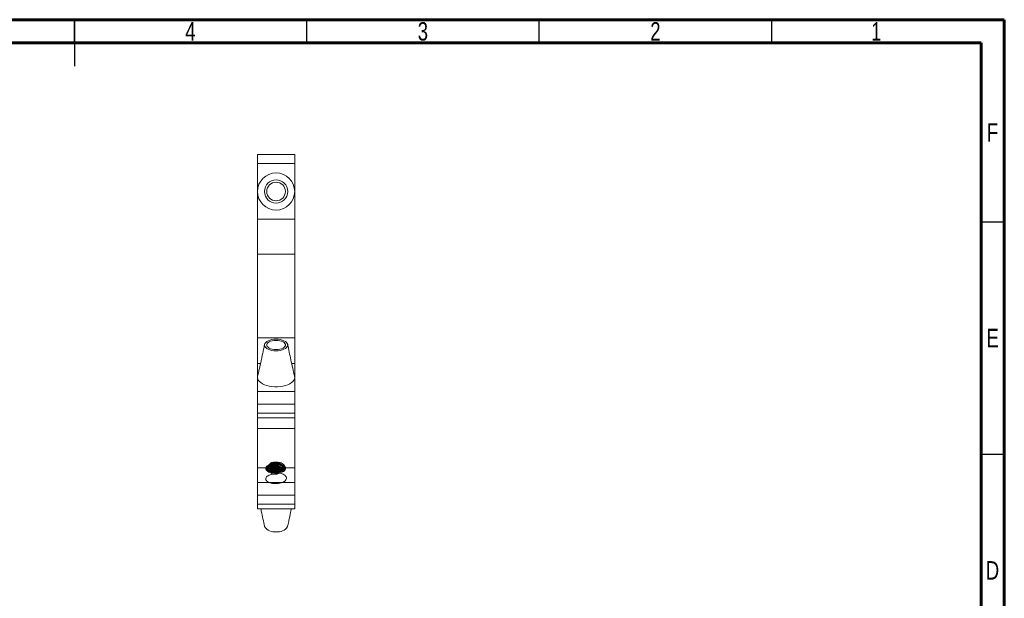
# Model space of a CAD drawing. Header units: millimetres. Extents: x 15 to 415, y 5 to 292.
# Tile 7 of 7: x 203 to 415, y 167 to 292. Entities that reach past the tile are written whole.
import ezdxf

# ---------------------------------------------------------------- set-up
doc = ezdxf.new("R2010")
doc.units = ezdxf.units.MM
doc.styles.add('SLDTEXTSTYLE0', font='TXT', dxfattribs={"width": 0.75})

msp = doc.modelspace()

# ---------------------------------------------------------------- linework, layer by layer
at = {"color": 7, "linetype": 'Continuous', "lineweight": 60}
for p, q in [((15, 292), (415, 292)), ((415, 292), (415, 5)), ((20, 287), (410, 287)), ((410, 287), (410, 10))]:
    msp.add_line(p, q, dxfattribs=at)
at = {"color": 7, "linetype": 'Continuous', "lineweight": 30}
for p, q in [((215, 292), (215, 282)), ((215, 287), (215, 292)), ((265, 287), (265, 292)), ((315, 287), (315, 292)), ((365, 287), (365, 292)), ((410, 248.5), (415, 248.5)), ((410, 198.5), (415, 198.5))]:
    msp.add_line(p, q, dxfattribs=at)
at = {"color": 7, "linetype": 'Continuous', "lineweight": 15}
for p, q in [((254.389, 263.018), (262.389, 263.018)), ((254.389, 261.018), (254.389, 263.018)), ((262.389, 263.018), (262.389, 261.018)), ((262.389, 261.018), (254.389, 261.018)), ((254.389, 255.028), (254.389, 261.018)), ((262.389, 255.028), (262.389, 261.018)), ((254.389, 255.028), (254.389, 255.028)), ((254.389, 249.037), (254.389, 255.028)), ((262.389, 255.027), (262.389, 255.028)), ((262.389, 249.037), (262.389, 255.027)), ((254.389, 249.037), (262.389, 249.037)), ((254.389, 241.537), (254.389, 249.037)), ((262.389, 249.037), (262.389, 241.537)), ((262.389, 241.537), (254.389, 241.537)), ((254.389, 223.499), (254.389, 241.537)), ((262.389, 223.499), (262.389, 241.537)), ((254.389, 223.499), (262.389, 223.499)), ((254.389, 218.008), (254.389, 223.499)), ((262.389, 223.499), (262.389, 218.008)), ((254.389, 218.008), (254.389, 215.013)), ((262.389, 218.008), (262.389, 215.014)), ((254.389, 215.013), (254.414, 215.24)), ((254.389, 215.013), (254.389, 215.013)), ((254.389, 215.013), (254.389, 212.018)), ((262.365, 215.23), (262.389, 215.014)), ((262.389, 215.014), (262.389, 215.013)), ((262.389, 215.013), (262.389, 212.018)), ((254.389, 212.018), (262.389, 212.018)), ((254.389, 209.286), (254.389, 212.018)), ((262.389, 212.018), (262.389, 209.286)), ((262.389, 209.286), (254.389, 209.286)), ((254.389, 209.286), (254.389, 207.338)), ((262.389, 209.286), (262.389, 207.338)), ((254.389, 207.338), (262.389, 207.338)), ((254.389, 206.338), (254.389, 207.338)), ((254.389, 206.338), (262.389, 206.338)), ((254.389, 204.047), (254.389, 206.338)), ((262.389, 207.338), (262.389, 206.338)), ((262.389, 204.047), (262.389, 206.338)), ((254.389, 204.047), (262.389, 204.047)), ((254.389, 195.531), (254.389, 204.047)), ((262.389, 204.047), (262.389, 195.531)), ((256.177, 195.531), (254.389, 195.531)), ((254.389, 195.531), (254.389, 192.431)), ((259.994, 194.784), (260.263, 195.011)), ((262.389, 195.531), (260.428, 195.531)), ((262.389, 195.531), (262.389, 192.431)), ((254.389, 192.431), (262.389, 192.431)), ((254.389, 189.699), (254.389, 192.431)), ((262.389, 192.431), (262.389, 189.699)), ((262.389, 189.699), (254.389, 189.699)), ((254.389, 189.699), (254.389, 187.75)), ((262.389, 189.699), (262.389, 187.75)), ((254.389, 187.75), (262.389, 187.75)), ((254.389, 186.75), (254.389, 187.75)), ((254.389, 186.75), (262.389, 186.75)), ((262.389, 187.75), (262.389, 186.75))]:
    msp.add_line(p, q, dxfattribs=at)
at = {"color": 8, "linetype": 'Continuous', "lineweight": 15}
for p, q in [((255.036, 218.008), (254.389, 218.008)), ((262.389, 218.008), (261.745, 218.008))]:
    msp.add_line(p, q, dxfattribs=at)
at = {"color": 7, "linetype": 'Continuous', "lineweight": 15, "flags": 128}
for points in [[(258.389, 220.743), (257.929, 220.765), (257.486, 220.828), (257.073, 220.931), (256.704, 221.07), (256.394, 221.24), (256.151, 221.436), (255.984, 221.651), (255.899, 221.878), (255.899, 222.109), (255.984, 222.336), (256.151, 222.551), (256.394, 222.747), (256.704, 222.917), (257.073, 223.056), (257.486, 223.159), (257.929, 223.222), (258.389, 223.243), (258.848, 223.222), (259.292, 223.159), (259.705, 223.056), (260.073, 222.917), (260.384, 222.747), (260.627, 222.551), (260.793, 222.336), (260.878, 222.109), (260.878, 221.878), (260.793, 221.651), (260.627, 221.436), (260.384, 221.24), (260.073, 221.07), (259.705, 220.931), (259.292, 220.828), (258.848, 220.765), (258.389, 220.743)], [(258.389, 220.993), (257.973, 221.015), (257.575, 221.08), (257.213, 221.184), (256.902, 221.324), (256.657, 221.493), (256.487, 221.684), (256.4, 221.889), (256.4, 222.098), (256.487, 222.302), (256.657, 222.493), (256.902, 222.663), (257.213, 222.802), (257.575, 222.907), (257.973, 222.972), (258.389, 222.993), (258.804, 222.972), (259.202, 222.907), (259.564, 222.802), (259.875, 222.663), (260.121, 222.493), (260.291, 222.302), (260.378, 222.098), (260.378, 221.889), (260.291, 221.684), (260.121, 221.493), (259.875, 221.324), (259.564, 221.184), (259.202, 221.08), (258.804, 221.015), (258.389, 220.993)], [(262.389, 215.013), (262.344, 214.715), (262.211, 214.424), (261.993, 214.146), (261.694, 213.887), (261.321, 213.653), (260.883, 213.45), (260.389, 213.281), (259.85, 213.152), (259.279, 213.063), (258.688, 213.019), (258.09, 213.019), (257.499, 213.063), (256.928, 213.151), (256.389, 213.281), (255.895, 213.45), (255.457, 213.653), (255.084, 213.886), (254.785, 214.145), (254.566, 214.424), (254.433, 214.715), (254.389, 215.013)]]:
    msp.add_lwpolyline(points, dxfattribs=at)
at = {"color": 7, "linetype": 'Continuous', "lineweight": 15}
for radius in [2.5, 2]:
    msp.add_circle((258.389, 255.028), radius, dxfattribs=at)
for centre, radius, start, end in [((258.389, 255.028), 4, 360, 179.99217), ((258.389, 255.028), 4, 180, 359.99217), ((257.98, 184.19), 2.441, 211.6186, 279.64806), ((258.795, 184.202), 2.453, 260.45738, 327.94362)]:
    msp.add_arc(centre, radius, start, end, dxfattribs=at)
for points, knots in [([(255.903, 222.127), (255.827, 221.749), (255.687, 221.048), (255.482, 220.067), (255.306, 219.245), (255.156, 218.554), (255.011, 217.892), (254.846, 217.149), (254.644, 216.249), (254.495, 215.594), (254.414, 215.24)], [0, 0, 0, 0, 0.1660318, 0.3084308, 0.427142, 0.5221095, 0.6079659, 0.7157184, 0.8463887, 1, 1, 1, 1]), ([(262.365, 215.23), (262.095, 216.417), (261.577, 218.7), (261.104, 221.008), (260.877, 222.116)], [0, 0, 0, 0, 0.5197998, 1, 1, 1, 1]), ([(256.808, 194.645), (256.693, 194.703), (256.592, 194.767), (256.421, 194.904), (256.35, 194.977), (256.187, 195.205), (256.146, 195.369), (256.177, 195.531)], [0, 0, 0, 0, 0.25, 0.25, 0.5, 0.5, 1, 1, 1, 1]), ([(260.095, 195.988), (259.967, 196.061), (259.691, 196.22), (259.124, 196.373), (258.489, 196.447), (257.844, 196.427), (257.239, 196.317), (256.731, 196.124), (256.372, 195.868), (256.179, 195.615), (256.187, 195.452), (256.191, 195.392)], [0, 0, 0, 0, 0.1036536, 0.2243694, 0.3417685, 0.4574043, 0.5776281, 0.6976472, 0.8129731, 0.9308088, 1, 1, 1, 1]), ([(260.416, 195.291), (260.387, 195.381), (260.325, 195.571), (260.033, 195.83), (259.607, 196.053), (259.069, 196.206), (258.481, 196.274), (257.886, 196.256), (257.328, 196.156), (256.861, 195.979), (256.523, 195.744), (256.338, 195.472), (256.325, 195.182), (256.488, 194.908), (256.786, 194.67), (257.078, 194.563), (257.219, 194.511)], [0, 0, 0, 0, 0.0641802, 0.1348186, 0.2079429, 0.2821701, 0.3543573, 0.4254602, 0.4993847, 0.5731834, 0.6440957, 0.7165515, 0.7908072, 0.8637132, 0.9344023, 1, 1, 1, 1]), ([(260.37, 195.388), (260.367, 195.401), (260.342, 195.515), (260.137, 195.711), (259.763, 195.953), (259.251, 196.131), (258.675, 196.227), (258.078, 196.237), (257.503, 196.163), (256.998, 196.009), (256.62, 195.791), (256.379, 195.538), (256.357, 195.358), (256.347, 195.272)], [0, 0, 0, 0, 0.0127848, 0.1105614, 0.2096428, 0.3116149, 0.4121634, 0.5092127, 0.6099036, 0.7118406, 0.8107179, 0.9086662, 1, 1, 1, 1]), ([(260.364, 195.171), (260.363, 195.176), (260.338, 195.282), (260.135, 195.471), (259.763, 195.713), (259.251, 195.89), (258.675, 195.986), (258.078, 195.996), (257.503, 195.922), (256.998, 195.769), (256.623, 195.55), (256.405, 195.334), (256.383, 195.195), (256.376, 195.148)], [0, 0, 0, 0, 0.005354, 0.1081885, 0.2123953, 0.3196423, 0.4253921, 0.5274617, 0.6333613, 0.7405714, 0.8445635, 0.9475787, 1, 1, 1, 1]), ([(260.357, 195.127), (260.317, 195.201), (260.225, 195.373), (259.896, 195.605), (259.429, 195.806), (258.867, 195.93), (258.272, 195.968), (257.685, 195.921), (257.15, 195.792), (256.73, 195.593), (256.453, 195.365), (256.399, 195.204), (256.376, 195.134)], [0, 0, 0, 0, 0.0783298, 0.1814704, 0.2887672, 0.3960568, 0.4991866, 0.60425, 0.7120959, 0.818153, 0.9207901, 1, 1, 1, 1]), ([(260.267, 195.026), (260.251, 195.052), (260.179, 195.175), (259.892, 195.363), (259.43, 195.566), (258.867, 195.69), (258.272, 195.727), (257.685, 195.681), (257.149, 195.552), (256.735, 195.352), (256.494, 195.17), (256.449, 195.058), (256.44, 195.036)], [0, 0, 0, 0, 0.03134424, 0.1465889, 0.26647752, 0.38635812, 0.50159066, 0.61898378, 0.73948595, 0.85798946, 0.97267155, 1, 1, 1, 1]), ([(260.247, 195.018), (260.228, 195.046), (260.149, 195.159), (259.887, 195.329), (259.48, 195.511), (258.988, 195.633), (258.38, 195.696), (257.666, 195.656), (256.992, 195.464), (256.567, 195.228), (256.492, 195.063), (256.472, 195.018)], [0, 0, 0, 0, 0.03473193, 0.13956224, 0.24833558, 0.35753454, 0.46351394, 0.62154138, 0.78486105, 0.94219834, 1, 1, 1, 1]), ([(260.131, 194.899), (260.053, 194.961), (259.876, 195.102), (259.476, 195.27), (258.989, 195.393), (258.38, 195.455), (257.663, 195.416), (257.001, 195.222), (256.605, 195.023), (256.538, 194.899), (256.536, 194.893)], [0, 0, 0, 0, 0.096409, 0.2178384, 0.3397429, 0.4580532, 0.6344676, 0.8167899, 0.9924338, 1, 1, 1, 1]), ([(260.112, 194.883), (260.102, 194.893), (260.015, 194.985), (259.738, 195.128), (259.298, 195.291), (258.79, 195.387), (258.263, 195.415), (257.742, 195.376), (257.255, 195.273), (256.859, 195.109), (256.623, 194.97), (256.56, 194.886), (256.555, 194.879)], [0, 0, 0, 0, 0.0150097, 0.1362445, 0.260519, 0.3836517, 0.5021138, 0.6230212, 0.7472242, 0.8705552, 0.9892464, 1, 1, 1, 1]), ([(260.105, 194.877), (260.023, 194.93), (259.817, 195.063), (259.37, 195.213), (258.824, 195.318), (258.252, 195.347), (257.687, 195.305), (257.166, 195.189), (256.773, 195.042), (256.612, 194.922), (256.555, 194.879)], [0, 0, 0, 0, 0.0938484, 0.2342733, 0.3734082, 0.5072665, 0.6438874, 0.7842315, 0.9235905, 1, 1, 1, 1]), ([(260.159, 195.664), (260.064, 195.729), (259.836, 195.885), (259.321, 196.054), (258.7, 196.159), (258.051, 196.168), (257.432, 196.086), (256.916, 195.937), (256.688, 195.791), (256.592, 195.729)], [0, 0, 0, 0, 0.1113394, 0.268351, 0.423171, 0.572604, 0.7276432, 0.8846007, 1, 1, 1, 1]), ([(260.218, 195.342), (260.153, 195.395), (259.97, 195.545), (259.51, 195.726), (258.909, 195.861), (258.261, 195.9), (257.628, 195.848), (257.057, 195.715), (256.78, 195.568), (256.65, 195.499)], [0, 0, 0, 0, 0.087044, 0.2433124, 0.3995704, 0.5497711, 0.7027874, 0.8598554, 1, 1, 1, 1]), ([(260.193, 195.09), (260.134, 195.136), (259.967, 195.266), (259.566, 195.429), (259.04, 195.562), (258.472, 195.619), (257.901, 195.604), (257.359, 195.516), (256.926, 195.385), (256.732, 195.267), (256.657, 195.221)], [0, 0, 0, 0, 0.0769041, 0.2174852, 0.3586163, 0.4955872, 0.6307318, 0.7711147, 0.9123555, 1, 1, 1, 1]), ([(259.95, 194.751), (259.881, 194.796), (259.698, 194.914), (259.294, 195.049), (258.791, 195.147), (258.263, 195.174), (257.741, 195.136), (257.261, 195.031), (256.905, 194.899), (256.761, 194.793), (256.714, 194.757)], [0, 0, 0, 0, 0.08657778, 0.2293808, 0.37087177, 0.50699574, 0.6459296, 0.7886504, 0.93036923, 1, 1, 1, 1]), ([(259.915, 194.734), (259.856, 194.773), (259.671, 194.895), (259.23, 195.034), (258.657, 195.129), (258.057, 195.136), (257.488, 195.058), (257.023, 194.922), (256.821, 194.792), (256.739, 194.739)], [0, 0, 0, 0, 0.0769819, 0.2415754, 0.4036456, 0.5602794, 0.7229429, 0.88739, 1, 1, 1, 1]), ([(259.896, 194.725), (259.878, 194.736), (259.72, 194.835), (259.296, 194.957), (258.681, 195.061), (258.029, 195.067), (257.416, 194.981), (256.971, 194.858), (256.797, 194.75), (256.757, 194.725)], [0, 0, 0, 0, 0.0232267, 0.2099837, 0.3938782, 0.5716054, 0.756173, 0.9427639, 1, 1, 1, 1]), ([(260.421, 195.41), (260.426, 195.438), (260.451, 195.569), (260.32, 195.8), (260.038, 196.071), (259.605, 196.294), (259.069, 196.447), (258.481, 196.515), (257.886, 196.497), (257.329, 196.396), (256.99, 196.269), (256.841, 196.188), (256.824, 196.179)], [0, 0, 0, 0, 0.0320654, 0.1519504, 0.2674266, 0.3869666, 0.5083096, 0.6263179, 0.7425534, 0.8634016, 0.9840441, 1, 1, 1, 1]), ([(256.824, 196.179), (256.849, 196.198), (256.9, 196.237), (256.956, 196.274), (256.983, 196.292)], [0, 0, 0, 0, 0.4984363, 1, 1, 1, 1]), ([(259.681, 194.623), (259.532, 194.681), (259.221, 194.802), (258.655, 194.887), (258.057, 194.896), (257.493, 194.815), (257.109, 194.716), (256.968, 194.631), (256.952, 194.622)], [0, 0, 0, 0, 0.1827485, 0.3815152, 0.5736147, 0.7731091, 0.974791, 1, 1, 1, 1]), ([(260.208, 195.937), (260.138, 196.007), (260.054, 196.074), (259.852, 196.2), (259.735, 196.258), (259.346, 196.412), (259.038, 196.484), (258.576, 196.533), (258.425, 196.539), (258.12, 196.537), (257.964, 196.527), (257.507, 196.47), (257.215, 196.394), (256.983, 196.292)], [0, 0, 0, 0, 0.125, 0.125, 0.25, 0.25, 0.5, 0.5, 0.625, 0.625, 0.75, 0.75, 1, 1, 1, 1]), ([(257.161, 196.55), (257.144, 196.527), (257.127, 196.503), (257.111, 196.48), (257.094, 196.457), (257.078, 196.433), (257.062, 196.41), (257.035, 196.371), (257.009, 196.331), (256.984, 196.292)], [0, 0, 0, 0, 0.00011093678, 0.00011093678, 0.00011093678, 0.000221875, 0.000221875, 0.000221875, 0.00041116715, 0.00041116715, 0.00041116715, 0.00041116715]), ([(259.633, 194.6), (259.556, 194.635), (259.326, 194.739), (258.845, 194.831), (258.252, 194.869), (257.671, 194.816), (257.234, 194.722), (257.049, 194.627), (257, 194.602)], [0, 0, 0, 0, 0.1039971, 0.312134, 0.5121379, 0.7164106, 0.9258062, 1, 1, 1, 1]), ([(257.592, 196.72), (257.543, 196.705), (257.495, 196.689), (257.447, 196.672), (257.398, 196.654), (257.349, 196.635), (257.302, 196.615), (257.254, 196.594), (257.207, 196.573), (257.161, 196.55)], [0, 0, 0, 0, 0.00015885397, 0.00015885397, 0.00015885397, 0.00032415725, 0.00032415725, 0.00032415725, 0.00049037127, 0.00049037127, 0.00049037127, 0.00049037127]), ([(259.946, 196.357), (259.765, 196.45), (259.55, 196.53), (259.084, 196.648), (258.834, 196.685), (258.468, 196.709), (258.349, 196.712), (258.106, 196.707), (257.982, 196.7), (257.615, 196.663), (257.375, 196.616), (257.161, 196.55)], [0, 0, 0, 0, 0.25, 0.25, 0.5, 0.5, 0.625, 0.625, 0.75, 0.75, 1, 1, 1, 1]), ([(259.484, 196.611), (259.185, 196.699), (258.869, 196.754), (258.232, 196.79), (257.907, 196.772), (257.592, 196.72)], [0, 0, 0, 0, 0.5, 0.5, 1, 1, 1, 1]), ([(260.208, 195.937), (260.186, 195.979), (260.161, 196.022), (260.135, 196.066), (260.107, 196.113), (260.078, 196.161), (260.046, 196.209), (260.014, 196.258), (259.981, 196.307), (259.946, 196.357)], [0, 0, 0, 0, 0.00022194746, 0.00022194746, 0.00022194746, 0.00046197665, 0.00046197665, 0.00046197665, 0.00070280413, 0.00070280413, 0.00070280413, 0.00070280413]), ([(260.207, 195.938), (260.21, 195.935), (260.251, 195.887), (260.32, 195.793), (260.393, 195.659), (260.416, 195.574), (260.428, 195.531)], [0, 0, 0, 0, 0.0227333, 0.3502786, 0.6744023, 1, 1, 1, 1]), ([(259.095, 194.437), (258.957, 194.345), (258.66, 194.151), (258.006, 194.267), (257.397, 194.148), (256.855, 193.985), (256.45, 193.742), (256.203, 193.455), (256.137, 193.142), (256.262, 192.836), (256.562, 192.56), (257.014, 192.339), (257.586, 192.193), (258.22, 192.135), (258.866, 192.169), (259.478, 192.296), (259.997, 192.508), (260.379, 192.782), (260.598, 193.099), (260.633, 193.44), (260.477, 193.769), (260.151, 194.06), (259.678, 194.296), (259.09, 194.457), (258.454, 194.52), (257.922, 194.511), (257.643, 194.452), (257.555, 194.432)], [0, 0, 0, 0, 0.0352262, 0.0752495, 0.116838, 0.1588385, 0.1994822, 0.2399739, 0.2819354, 0.3236109, 0.3636696, 0.4049235, 0.4469889, 0.4880814, 0.5282201, 0.5699972, 0.6118937, 0.6522135, 0.6930509, 0.7350891, 0.7765504, 0.8165609, 0.8580651, 0.9000928, 0.9408686, 0.9812402, 1, 1, 1, 1]), ([(257.219, 194.511), (257.118, 194.535), (256.968, 194.571), (256.847, 194.627), (256.808, 194.645)], [0, 0, 0, 0, 0.6740274, 1, 1, 1, 1]), ([(259.583, 194.576), (259.549, 194.591), (259.347, 194.679), (258.882, 194.759), (258.24, 194.802), (257.615, 194.74), (257.198, 194.661), (257.043, 194.586), (257.041, 194.585)], [0, 0, 0, 0, 0.0481154, 0.2884757, 0.5194456, 0.7553442, 0.9971579, 1, 1, 1, 1]), ([(259.278, 194.484), (259.132, 194.52), (258.81, 194.6), (258.253, 194.624), (257.728, 194.59), (257.446, 194.51), (257.332, 194.478)], [0, 0, 0, 0, 0.2327803, 0.5158275, 0.804916, 1, 1, 1, 1]), ([(259.205, 194.465), (259.02, 194.383), (258.677, 194.23), (258.071, 194.376), (257.455, 194.079), (257.41, 194.363), (257.394, 194.466)], [0, 0, 0, 0, 0.3076104, 0.5710688, 0.8448322, 1, 1, 1, 1]), ([(255.092, 186.75), (255.131, 186.577), (255.417, 185.306), (255.676, 184.021), (255.901, 182.911)], [0, 0, 0, 0, 0.13639, 1, 1, 1, 1]), ([(260.874, 182.9), (260.95, 183.277), (261.09, 183.979), (261.295, 184.96), (261.471, 185.781), (261.597, 186.361), (261.664, 186.665), (261.682, 186.75)], [0, 0, 0, 0, 0.2967785, 0.5513139, 0.7635078, 0.9332603, 1, 1, 1, 1])]:
    msp.add_open_spline(points, degree=3, knots=knots, dxfattribs=at)
for points in [[(256.292, 195.813), (256.233, 195.716), (256.194, 195.621), (256.177, 195.531)], [(256.818, 196.176), (256.605, 196.072), (256.421, 195.947), (256.292, 195.813)], [(259.946, 196.357), (259.808, 196.452), (259.653, 196.539), (259.484, 196.611)], [(260.263, 195.011), (260.407, 195.174), (260.464, 195.355), (260.428, 195.531)]]:
    msp.add_open_spline(points, degree=3, dxfattribs=at)

# ---------------------------------------------------------------- texts
at = {"color": 7, "linetype": 'Continuous', "lineweight": 0, "char_height": 3.969, "attachment_point": 2, "style": 'SLDTEXTSTYLE0'}
for s, insert in [('4', (239.96, 291.474)), ('3', (289.96, 291.474)), ('2', (339.96, 291.474)), ('1', (387.46, 291.474)), ('F', (412.458, 269.724)), ('E', (412.508, 225.474)), ('D', (412.453, 175.474))]:
    msp.add_mtext(s, dxfattribs=dict(at, insert=insert))

doc.saveas('drawing.dxf')
